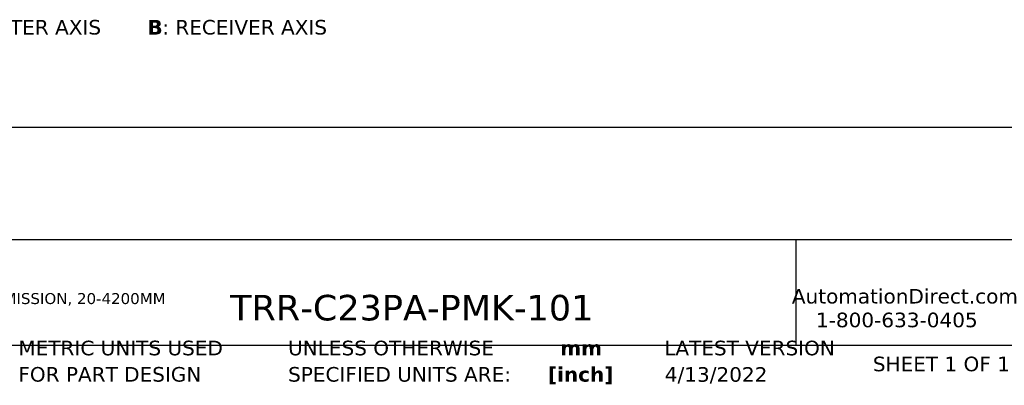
# Model space of a CAD drawing. Header units: millimetres. Extents: x 7 to 546, y 7 to 419.
# Tile 2 of 6: x 129 to 272, y 7 to 60. Entities that reach past the tile are written whole.
import ezdxf

# ---------------------------------------------------------------- set-up
doc = ezdxf.new("R2010")
doc.units = ezdxf.units.MM
doc.linetypes.add('SLD-Solid', pattern=[0])
doc.layers.add('TEXT', color=140, linetype='SLD-Solid', lineweight=25)
doc.styles.add('SLDTEXTSTYLE0', font='VERDANAB.TTF')
doc.styles.add('SLDTEXTSTYLE1', font='VERDANA.TTF')

# ---------------------------------------------------------------- blocks, each defined once
blk = doc.blocks.new('SW_NOTE_0')
at = {"layer": 'TEXT', "color": 0, "attachment_point": 1}
for s, insert, char_height, style in [('A', (0, 2.69), 2.12, 'SLDTEXTSTYLE0'), (': EMITER AXIS      ', (2.19, 2.69), 2.1167, 'SLDTEXTSTYLE1'), ('B', (29.23, 2.69), 2.12, 'SLDTEXTSTYLE0'), (': RECEIVER AXIS', (31.38, 2.69), 2.1167, 'SLDTEXTSTYLE1')]:
    blk.add_mtext(s, dxfattribs=dict(at, insert=insert, char_height=char_height, style=style))
blk = doc.blocks.new('SW_NOTE_0_1')
at = {"layer": 'TEXT', "color": 0, "char_height": 1.5875, "attachment_point": 1, "style": 'SLDTEXTSTYLE1'}
for s, insert in [('CONTRINEX PHOTOELECTRIC SENSOR, RECTANGULAR, POLARIZED RETROREFLECTIVE, VISIBLE RED LIGHT EMISSION, 20-4200MM ', (0, 2.02)), ('SENSING DISTANCE, COMPLEMENTARY LIGHT-ON/DARK-ON, NPN, POTENTIOMETER, 4-WIRE, PIGTAIL.', (0, -1.1))]:
    blk.add_mtext(s, dxfattribs=dict(at, insert=insert))
blk = doc.blocks.new('SW_NOTE_0_2')
at = {"layer": 'TEXT', "color": 0, "char_height": 2.117, "attachment_point": 2, "style": 'SLDTEXTSTYLE0'}
for s, insert in [('mm', (2.84, 2.69)), ('[inch]', (2.76, -1.13))]:
    blk.add_mtext(s, dxfattribs=dict(at, insert=insert))
blk = doc.blocks.new('SW_NOTE_0_3')
at = {"layer": 'TEXT', "color": 0, "char_height": 2.1167, "attachment_point": 1, "style": 'SLDTEXTSTYLE1'}
for s, insert in [('UNLESS OTHERWISE ', (0, 2.69)), ('SPECIFIED UNITS ARE:', (0, -1.13))]:
    blk.add_mtext(s, dxfattribs=dict(at, insert=insert))
blk = doc.blocks.new('SW_NOTE_0_7')
at = {"layer": 'TEXT', "color": 0, "char_height": 2.1167, "attachment_point": 1, "style": 'SLDTEXTSTYLE1'}
for s, insert in [('METRIC UNITS USED ', (0, 2.69)), ('FOR PART DESIGN', (0, -1.13))]:
    blk.add_mtext(s, dxfattribs=dict(at, insert=insert))

msp = doc.modelspace()

# ---------------------------------------------------------------- linework, layer by layer
at = {"layer": 'TEXT'}
for p, q in [((546.1, 44.252), (12.7, 44.252)), ((546.1, 27.94), (12.7, 27.94)), ((241.293, 27.94), (241.293, 12.7)), ((12.7, 12.7), (546.1, 12.7))]:
    msp.add_line(p, q, dxfattribs=at)

# ---------------------------------------------------------------- block references
for name, p in [('SW_NOTE_0', (117.967, 57.178)), ('SW_NOTE_0_1', (7.966, 18.216)), ('SW_NOTE_0_7', (128.478, 10.635)), ('SW_NOTE_0_3', (167.608, 10.635)), ('SW_NOTE_0_2', (207.286, 10.633))]:
    msp.add_blockref(name, p, dxfattribs=at)

# ---------------------------------------------------------------- texts
at = {"layer": 'TEXT', "style": 'SLDTEXTSTYLE1'}
for s, insert, char_height, attachment_point in [('TRR-C23PA-PMK-101', (159.208, 19.975), 3.70417, 1), ('AutomationDirect.com', (240.695, 20.836), 2.11667, 1), ('1-800-633-0405', (244.192, 17.397), 2.11667, 1), ('LATEST VERSION', (234.552, 13.324), 2.11667, 2), ('SHEET 1 OF 1', (252.441, 11.011), 2.11667, 1), ('4/13/2022', (229.701, 9.487), 2.1167, 2)]:
    msp.add_mtext(s, dxfattribs=dict(at, insert=insert, char_height=char_height, attachment_point=attachment_point))

doc.saveas('drawing.dxf')
